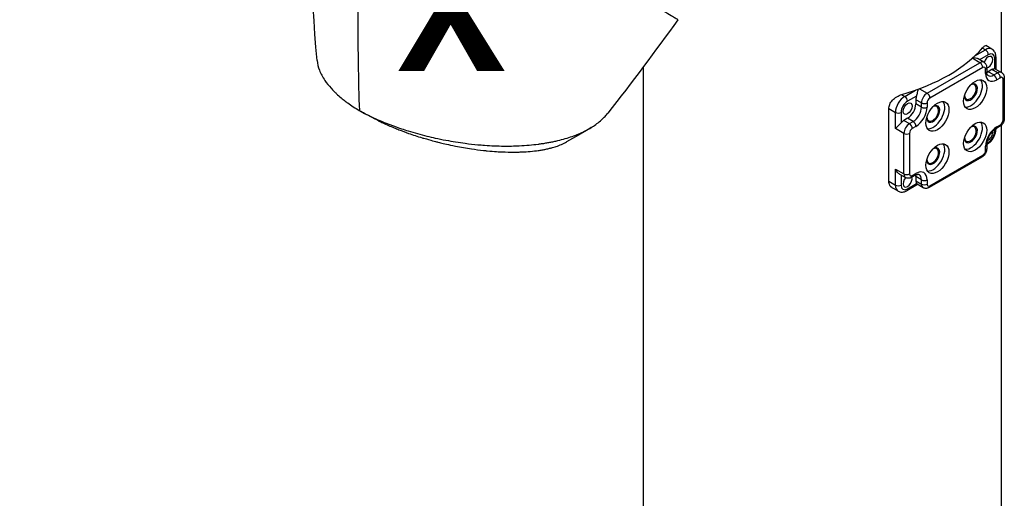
# Model space of a CAD drawing. Header units: millimetres. Extents: x 0 to 4378, y 0 to 2376.
# Tile 224 of 229: x 2520 to 2768, y 1745 to 1866. Entities that reach past the tile are written whole.
import ezdxf

# ---------------------------------------------------------------- set-up
doc = ezdxf.new("R2010")
doc.units = ezdxf.units.MM
doc.header["$LTSCALE"] = 0.2
for name, color, linetype in [('01_Object Line', 4, 'Continuous'), ('07_Special Line2', 76, 'Continuous'), ('12_Before Rev.Num.', 5, 'Continuous')]:
    doc.layers.add(name, color=color, linetype=linetype)
doc.layers.add('14_Mark', color=7, linetype='Continuous', true_color=0xe03c31)
doc.styles.add('Rainbow-5.0 Style', font='malgunsl.ttf')

# ---------------------------------------------------------------- blocks, each defined once
blk = doc.blocks.new('A$C34d99101')
for p, q in [((17.35, 794.27), (17.35, 752.11)), ((10.74, 756.22), (13.4, 757.75)), ((12.63, 758.2), (13.4, 757.75)), ((15.05, 757.92), (13.53, 758.8)), ((12.02, 754.51), (10.09, 755.62)), ((13.02, 754.61), (11.54, 755.46)), ((14.11, 756.53), (11.9, 755.26)), ((15.73, 752.96), (15.73, 755.59)), ((16.03, 756), (16.03, 752.87)), ((-72.65, 753.43), (-72.65, 627.79)), ((-1.27, 746.83), (12.02, 754.51)), ((12.73, 753.28), (-0.57, 745.61)), ((13.44, 751.81), (13.44, 752.88)), ((13.73, 753.28), (13.73, 752.22)), ((15.03, 752.77), (14.11, 752.24)), ((16.44, 751.96), (15.03, 752.77)), ((15.96, 752.91), (17.44, 752.06)), ((15.52, 751.43), (14.11, 752.24)), ((15.52, 751.43), (16.44, 751.96)), ((17.15, 750.73), (16.23, 750.2)), ((17.85, 740.12), (17.85, 750.32)), ((18.15, 750.73), (18.15, 740.53)), ((-3.22, 747.96), (-1.27, 746.83)), ((-7.68, 746.49), (-6.89, 746.04)), ((-6.89, 746.04), (-4.16, 747.62)), ((-3.91, 746.13), (-6.19, 744.81)), ((-10.91, 742.97), (-9.23, 742)), ((-10.91, 724.64), (-10.91, 742.93)), ((-2.69, 744.38), (-4.1, 745.2)), ((-4.1, 745.2), (-4.1, 744.14)), ((-2.69, 743.32), (-4.1, 744.14)), ((-2.69, 743.32), (-2.69, 744.38)), ((-1.27, 744.38), (-1.27, 743.32)), ((-9.23, 737.95), (-9.23, 742)), ((-7.81, 742), (-7.81, 739.37)), ((-6.19, 740.53), (-7.11, 740)), ((-4.77, 739.71), (-6.19, 740.53)), ((-7.11, 736.73), (-9.23, 737.95)), ((-7.11, 740), (-5.69, 739.18)), ((-5.69, 739.18), (-4.77, 739.71)), ((-4.07, 738.49), (-4.99, 737.95)), ((16.94, 738.44), (16.02, 737.9)), ((16.03, 737.91), (16.03, 737.71)), ((16.23, 738.36), (17.15, 738.89)), ((17.35, 738.75), (17.35, 627.79)), ((-7.11, 726.52), (-7.11, 736.73)), ((-5.69, 736.73), (-5.69, 726.52)), ((15.73, 737.3), (15.73, 737.72)), ((13.44, 732.46), (13.44, 733.52)), ((13.9, 734.03), (13.73, 733.93)), ((13.73, 733.93), (13.73, 732.87)), ((13.75, 734.28), (14.11, 734.48)), ((12.52, 730.78), (-0.77, 723.11)), ((-0.57, 723.56), (12.73, 731.24)), ((-9.23, 723.71), (-9.23, 727.75)), ((-9.23, 727.75), (-7.11, 726.52)), ((-8.17, 726.46), (-6.69, 725.61)), ((-7.81, 726.26), (-7.81, 723.71)), ((-4.27, 726.19), (-5.19, 725.66)), ((-4.99, 726.12), (-4.07, 726.65)), ((-2.69, 725.03), (-4.1, 725.85)), ((-4.1, 725.85), (-4.1, 724.79)), ((-10.91, 724.68), (-9.23, 723.71)), ((-8.54, 722.2), (-10.3, 723.21)), ((-3.69, 723.87), (-6.39, 722.31)), ((-6.19, 722.77), (-3.91, 724.08)), ((-4.1, 724.79), (-2.69, 723.97)), ((-2.27, 723.06), (-3.75, 723.91)), ((-2.69, 723.97), (-2.69, 725.03)), ((-1.27, 725.03), (-1.27, 723.97))]:
    blk.add_line(p, q)
for centre, major_axis, ratio, start_param, end_param in [((-123.01, 1035.45), (18.61, 309.58), 0.034154, 2.393618, 2.81451), ((-27.65, 769.78), (45, 0), 0.57735, 5.17323, 5.822344), ((13.4, 755.06), (1.65, 2.86), 0.57735, 0, 0.785398), ((13.4, 756.94), (-0.5, 0.866), 0.57735, 3.926991, 5.497787), ((14.11, 754.65), (0.8, 1.39), 0.57735, 3.585527, 8.226411), ((14.11, 754.65), (1.15, 1.99), 0.57735, 5.497787, 7.068583), ((15.03, 756), (1, 0), 0.57735, 5.497787, 6.283185), ((12.02, 752.88), (1, 1.73), 0.57735, 0, 0.785398), ((12.02, 753.69), (-0.5, 0.866), 0.57735, 3.926991, 5.497787), ((12.73, 752.47), (0.5, 0.866), 0.57735, 5.497787, 7.068583), ((12.73, 753.28), (1, 0), 0.57735, 5.497787, 6.283185), ((15.03, 751.14), (1, 1.73), 0.57735, 0.261799, 0.785398), ((12.73, 752.22), (1, 0), 0.57735, 5.497787, 6.283185), ((16.23, 753.43), (-1.97, -3.42), 0.57735, 5.497787, 7.068583), ((14.11, 754.65), (1.47, 2.55), 0.57735, 3.746657, 3.926991), ((15.52, 753.84), (-1.47, -2.55), 0.57735, 0, 0.785398), ((15.52, 750.61), (-0.5, 0.866), 0.57735, 3.926991, 5.497787), ((16.44, 750.32), (1, 1.73), 0.57735, 0, 0.785398), ((16.44, 751.14), (-0.5, 0.866), 0.57735, 3.926991, 5.497787), ((17.15, 749.92), (0.5, 0.866), 0.57735, 5.497787, 7.068583), ((17.15, 750.73), (1, 0), 0.57735, 5.497787, 6.283185), ((9.76, 747.08), (-1.15, -1.99), 0.57735, 5.480241, 10.227722), ((9.62, 747.16), (-1.05, -1.82), 0.57735, 5.568197, 10.139767), ((9.76, 747.08), (-2.05, -3.55), 0.57735, 0.261674, 2.879919), ((-6.89, 743.34), (-1.65, -2.86), 0.57735, 3.926991, 5.497787), ((-6.89, 745.22), (-0.5, 0.866), 0.57735, 3.926991, 5.497787), ((-2.69, 746.02), (-1, -1.73), 0.57735, 4.974188, 5.497787), ((-1.27, 745.2), (1, 1.73), 0.57735, 0.785398, 2.356194), ((-1.27, 746.02), (0.5, -0.866), 0.57735, 0.785398, 2.356194), ((-0.57, 744.79), (0.5, 0.866), 0.57735, 0.785398, 2.356194), ((-6.19, 742.93), (-1.15, -1.99), 0.57735, 3.926991, 5.497787), ((-6.19, 742.93), (1.47, 2.55), 0.57735, 3.926991, 5.497787), ((-4.77, 742.12), (-1.47, -2.55), 0.57735, 0.785398, 2.356194), ((-4.07, 741.71), (-1.97, -3.42), 0.57735, 0.785398, 2.356194), ((-1.98, 744.79), (1, 0), 0.57735, 3.926991, 5.497787), ((-1.98, 743.73), (1, 0), 0.57735, 3.926991, 5.497787), ((0.28, 741.61), (-1.15, -1.99), 0.57735, 5.480241, 10.227722), ((0.14, 741.69), (-1.05, -1.82), 0.57735, 5.568197, 10.139767), ((0.28, 741.61), (-2.05, -3.55), 0.57735, 0.261674, 2.879919), ((-142.27, 742.97), (-5.44, 2.95), 0.20917, 1.354811, 1.446049), ((-8.52, 742.4), (-1, 0), 0.57735, 0.785398, 2.356194), ((17.15, 740.53), (1, 0), 0.57735, 5.497787, 6.283185), ((-7.11, 738.36), (-1, -1.73), 0.57735, 3.926991, 4.45059), ((-5.69, 737.55), (1, 1.73), 0.57735, 0.785398, 2.356194), ((-5.69, 738.36), (0.5, -0.866), 0.57735, 0.785398, 2.356194), ((-4.99, 737.14), (0.5, 0.866), 0.57735, 0.785398, 2.356194), ((-4.77, 738.89), (0.5, -0.866), 0.57735, 0.785398, 2.356194), ((9.76, 736.46), (-1.15, -1.99), 0.57735, 5.480241, 10.227722), ((9.62, 736.55), (-1.05, -1.82), 0.57735, 5.568197, 10.139767), ((9.76, 736.46), (-2.05, -3.55), 0.57735, 0.261674, 2.879919), ((16.23, 735.14), (1.97, 3.42), 0.57735, 0.785398, 2.356194), ((15.52, 738.77), (0.5, -0.866), 0.57735, 0, 0.785398), ((16.44, 739.3), (0.5, -0.866), 0.57735, 0, 0.785398), ((17.15, 739.71), (-0.5, -0.866), 0.57735, 0.785398, 2.356194), ((-6.4, 737.14), (1, 0), 0.57735, 3.926991, 5.497787), ((14.11, 736.36), (0.8, 1.39), 0.57735, 3.728615, 5.696163), ((14.11, 736.36), (1.15, 1.99), 0.57735, 3.926991, 5.497787), ((15.03, 737.71), (1, 0), 0.57735, 5.497787, 6.283185), ((0.28, 730.99), (-1.15, -1.99), 0.57735, 5.480241, 10.227722), ((0.14, 731.08), (-1.05, -1.82), 0.57735, 5.568197, 10.139767), ((0.28, 730.99), (-2.05, -3.55), 0.57735, 0.261674, 2.879919), ((12.73, 733.93), (1, 0), 0.57735, 5.497787, 6.283185), ((13.4, 734.89), (0.5, -0.866), 0.57735, 0, 0.785398), ((12.02, 731.65), (0.5, -0.866), 0.57735, 0, 0.785398), ((12.73, 732.06), (-0.5, -0.866), 0.57735, 0.785398, 2.356194), ((12.73, 732.87), (1, 0), 0.57735, 5.497787, 6.283185), ((-6.19, 724.65), (-0.8, -1.39), 0.57735, 4.339959, 8.980843), ((-5.69, 727.34), (-1, -1.73), 0.57735, 5.497787, 6.283185), ((-6.4, 726.93), (1, 0), 0.57735, 3.926991, 5.497787), ((-4.99, 726.93), (-0.5, -0.866), 0.57735, 5.497787, 7.068583), ((-5.69, 726.52), (0.5, -0.866), 0.57735, 0, 0.785398), ((-4.77, 727.05), (0.5, -0.866), 0.57735, 0, 0.785398), ((-6.19, 724.65), (1.47, 2.55), 0.57735, 5.497787, 5.678121), ((-4.07, 723.42), (1.97, 3.42), 0.57735, 5.497787, 7.068583), ((-4.77, 723.83), (1.47, 2.55), 0.57735, 5.497787, 6.283185), ((-6.89, 725.05), (-1.65, -2.86), 0.57735, 5.497787, 6.283185), ((-8.52, 724.11), (-1, 0), 0.57735, 0.785398, 2.356194), ((-6.19, 724.65), (-1.15, -1.99), 0.57735, 5.497787, 7.068583), ((-2.69, 725.6), (-1, -1.73), 0.57735, 5.497787, 6.021386), ((-1.98, 725.44), (1, 0), 0.57735, 3.926991, 5.497787), ((-1.27, 724.79), (-1, -1.73), 0.57735, 5.497787, 6.283185), ((-1.98, 724.38), (1, 0), 0.57735, 3.926991, 5.497787), ((-0.57, 724.38), (-0.5, -0.866), 0.57735, 5.497787, 7.068583), ((-1.27, 723.97), (0.5, -0.866), 0.57735, 0, 0.785398), ((-6.89, 723.18), (0.5, -0.866), 0.57735, 0, 0.785398)]:
    blk.add_ellipse(centre, major_axis=major_axis, ratio=ratio, start_param=start_param, end_param=end_param)
for centre, major_axis in [((10.82, 746.47), (2.05, 3.55)), ((-6.19, 742.93), (0.8, 1.39)), ((1.34, 741), (2.05, 3.55)), ((10.82, 735.85), (2.05, 3.55)), ((1.34, 730.38), (2.05, 3.55))]:
    blk.add_ellipse(centre, major_axis=major_axis, ratio=0.57735)
for points, knots in [([(-154.66, 755.04), (-156.23, 772.89), (-156.75, 790.62), (-157.16, 808.75), (-157.17, 809.22), (-157.18, 809.7)], [0, 0, 0, 0, 6.08921, 6.08921, 6.253362, 6.253362, 6.253362, 6.253362]), ([(-63.93, 765.34), (-63.93, 765.33), (-64.27, 765.5), (-65.07, 765.97), (-65.89, 766.47), (-69.04, 768.32), (-70.94, 769.41), (-75.15, 771.84), (-76.87, 772.88), (-78.92, 774.02), (-80.28, 774.74), (-83.74, 776.74), (-85.26, 777.64), (-90.85, 780.93), (-94.46, 782.99), (-98.55, 785.35), (-100.03, 786.21), (-104.41, 788.74), (-107.42, 790.47), (-116.68, 795.83), (-122.32, 799.09), (-128.62, 802.7), (-130.09, 803.55), (-133.72, 805.63), (-135.86, 806.87), (-139.97, 809.25), (-141.93, 810.38), (-143.74, 811.42)], [1.915503, 1.915503, 1.915503, 1.915503, 2.453917, 2.453917, 3.119268, 3.119268, 3.710855, 3.710855, 4.236876, 4.236876, 4.642605, 4.642605, 4.934699, 4.934699, 5.667174, 5.667174, 6.066186, 6.066186, 6.818123, 6.818123, 8.314738, 8.314738, 8.772171, 8.772171, 9.455351, 9.455351, 10.137965, 10.137965, 10.137965, 10.137965]), ([(12.66, 758.22), (12.86, 758.46), (13.07, 758.64), (13.44, 758.82), (13.6, 758.82), (13.78, 758.71), (13.83, 758.66), (13.87, 758.6)], [-0.5221756, -0.5221756, -0.5221756, -0.5221756, -0.3871702, -0.3871702, -0.2521649, -0.2521649, -0.1982, -0.1982, -0.1982, -0.1982]), ([(16.03, 756), (16.03, 756.14), (16.02, 756.29), (15.97, 756.57), (15.94, 756.71), (15.85, 756.99), (15.79, 757.13), (15.63, 757.39), (15.54, 757.51), (15.32, 757.74), (15.19, 757.84), (15.05, 757.92)], [6.2831853, 6.2831853, 6.2831853, 6.2831853, 6.4402649, 6.4402649, 6.5973446, 6.5973446, 6.7544242, 6.7544242, 6.9115038, 6.9115038, 7.0685835, 7.0685835, 7.0685835, 7.0685835]), ([(11.54, 755.46), (11.44, 755.52), (11.33, 755.57), (11.03, 755.67), (10.81, 755.71), (10.47, 755.75), (10.35, 755.75), (10.23, 755.75)], [-0.1728981, -0.1728981, -0.1728981, -0.1728981, -0.1330576, -0.1330576, -0.0665288, -0.0665288, -0.0325375, -0.0325375, -0.0325375, -0.0325375]), ([(-154.66, 755.04), (-154.59, 754.25), (-154.4, 753.45), (-153.76, 751.77), (-153.29, 750.9), (-152.25, 749.38), (-151.74, 748.73), (-150.93, 747.84), (-150.7, 747.6), (-150.36, 747.25), (-150.25, 747.15), (-149.94, 746.84), (-149.73, 746.64), (-149.14, 746.11), (-148.74, 745.77), (-148.01, 745.17), (-147.69, 744.92), (-147.23, 744.58), (-147.1, 744.49), (-146.53, 744.07), (-146.06, 743.74), (-145.08, 743.11), (-144.57, 742.8), (-144.04, 742.49)], [6.746797, 6.746797, 6.746797, 6.746797, 7.288579, 7.288579, 7.860772, 7.860772, 8.290537, 8.290537, 8.451715, 8.451715, 8.522248, 8.522248, 8.654959, 8.654959, 8.889881, 8.889881, 9.06617, 9.06617, 9.132077, 9.132077, 9.362293, 9.362293, 9.592797, 9.592797, 9.592797, 9.592797]), ([(13.02, 754.61), (13.13, 754.55), (13.22, 754.47), (13.39, 754.31), (13.46, 754.21), (13.57, 754.03), (13.61, 753.93), (13.67, 753.74), (13.69, 753.65), (13.72, 753.46), (13.73, 753.37), (13.73, 753.28)], [5.4977871, 5.4977871, 5.4977871, 5.4977871, 5.6548668, 5.6548668, 5.8119464, 5.8119464, 5.969026, 5.969026, 6.1261057, 6.1261057, 6.2831853, 6.2831853, 6.2831853, 6.2831853]), ([(15.73, 752.96), (15.83, 752.95), (15.9, 752.94), (15.95, 752.92), (15.96, 752.91), (15.96, 752.91)], [0.53444544, 0.53444544, 0.53444544, 0.53444544, 0.57978612, 0.57978612, 0.58528629, 0.58528629, 0.58528629, 0.58528629]), ([(14.05, 751.28), (14.02, 751.29), (14, 751.31), (13.95, 751.36), (13.92, 751.4), (13.87, 751.49), (13.84, 751.55), (13.79, 751.7), (13.77, 751.78), (13.74, 751.99), (13.73, 752.1), (13.73, 752.22)], [2.3561945, 2.3561945, 2.3561945, 2.3561945, 2.5132741, 2.5132741, 2.6703538, 2.6703538, 2.8274334, 2.8274334, 2.984513, 2.984513, 3.1415927, 3.1415927, 3.1415927, 3.1415927]), ([(17.44, 752.06), (17.54, 752), (17.64, 751.92), (17.81, 751.75), (17.88, 751.66), (17.99, 751.47), (18.03, 751.38), (18.09, 751.19), (18.11, 751.09), (18.14, 750.91), (18.15, 750.82), (18.15, 750.73)], [5.4977871, 5.4977871, 5.4977871, 5.4977871, 5.6548668, 5.6548668, 5.8119464, 5.8119464, 5.969026, 5.969026, 6.1261057, 6.1261057, 6.2831853, 6.2831853, 6.2831853, 6.2831853]), ([(-3.91, 746.13), (-3.86, 746.26), (-3.81, 746.42), (-3.72, 746.73), (-3.68, 746.88), (-3.6, 747.22), (-3.56, 747.42), (-3.49, 747.69), (-3.47, 747.79), (-3.45, 747.87)], [0.5344454, 0.5344454, 0.5344454, 0.5344454, 0.5797861, 0.5797861, 0.6251268, 0.6251268, 0.6916556, 0.6916556, 0.728889, 0.728889, 0.728889, 0.728889]), ([(-10.91, 742.93), (-10.91, 743.27), (-10.82, 743.65), (-10.49, 744.4), (-10.24, 744.76), (-9.66, 745.39), (-9.28, 745.7), (-8.47, 746.2), (-8.04, 746.39), (-7.64, 746.51)], [1.0381799, 1.0381799, 1.0381799, 1.0381799, 1.1642624, 1.1642624, 1.2903448, 1.2903448, 1.4253501, 1.4253501, 1.5603555, 1.5603555, 1.5603555, 1.5603555]), ([(-144.04, 742.49), (-143.48, 742.17), (-142.88, 741.84), (-142.23, 741.51), (-141.63, 741.21), (-140.98, 740.89), (-140.3, 740.58), (-140.15, 740.51), (-140, 740.45), (-139.85, 740.38), (-138.62, 739.83), (-137.38, 739.32), (-136.16, 738.86), (-135.83, 738.74), (-135.51, 738.62), (-135.19, 738.5), (-134.06, 738.1), (-132.9, 737.71), (-131.72, 737.35), (-130.21, 736.88), (-128.65, 736.45), (-127.07, 736.06), (-126.37, 735.88), (-125.66, 735.72), (-124.95, 735.56), (-124.06, 735.36), (-123.16, 735.18), (-122.27, 735.01), (-120.63, 734.7), (-119, 734.44), (-117.4, 734.23), (-116.33, 734.09), (-115.27, 733.98), (-114.23, 733.88), (-113.66, 733.83), (-113.09, 733.78), (-112.53, 733.74), (-110.87, 733.62), (-109.27, 733.56), (-107.74, 733.54), (-106.39, 733.53), (-105.09, 733.55), (-103.85, 733.61), (-102.12, 733.69), (-100.52, 733.84), (-99.07, 734.02), (-98.95, 734.04), (-98.84, 734.05), (-98.72, 734.07), (-98.37, 734.12), (-98.02, 734.17), (-97.67, 734.22), (-97.33, 734.28), (-96.98, 734.34), (-96.64, 734.4), (-96.3, 734.46), (-95.97, 734.52), (-95.64, 734.59), (-95.31, 734.65), (-95, 734.72), (-94.68, 734.79), (-94.67, 734.79), (-94.66, 734.79), (-94.65, 734.8), (-93.3, 735.1), (-92.07, 735.44), (-90.95, 735.82), (-89.74, 736.23), (-88.65, 736.67), (-87.68, 737.14), (-87.59, 737.18), (-87.5, 737.23), (-87.41, 737.27), (-86.49, 737.73), (-85.65, 738.22), (-84.9, 738.74), (-84.04, 739.33), (-83.29, 739.95), (-82.65, 740.6), (-82.58, 740.67), (-82.51, 740.73), (-82.45, 740.8), (-82.19, 741.07), (-81.95, 741.34), (-81.73, 741.62), (-81.68, 741.68), (-81.63, 741.74), (-81.59, 741.8)], [0, 0, 0, 0, 0.0293646, 0.0293646, 0.0293646, 0.0566154, 0.0566154, 0.0566154, 0.0625, 0.0625, 0.0625, 0.1118856, 0.1118856, 0.1118856, 0.125, 0.125, 0.125, 0.1687706, 0.1687706, 0.1687706, 0.2250488, 0.2250488, 0.2250488, 0.25, 0.25, 0.25, 0.2807426, 0.2807426, 0.2807426, 0.3373462, 0.3373462, 0.3373462, 0.375, 0.375, 0.375, 0.394127, 0.394127, 0.394127, 0.4504604, 0.4504604, 0.4504604, 0.5, 0.5, 0.5, 0.5625, 0.5625, 0.5625, 0.5671142, 0.5671142, 0.5671142, 0.581501, 0.581501, 0.581501, 0.5960263, 0.5960263, 0.5960263, 0.6106942, 0.6106942, 0.6106942, 0.625, 0.625, 0.625, 0.6254725, 0.6254725, 0.6254725, 0.6826656, 0.6826656, 0.6826656, 0.7442648, 0.7442648, 0.7442648, 0.75, 0.75, 0.75, 0.8049855, 0.8049855, 0.8049855, 0.8682916, 0.8682916, 0.8682916, 0.875, 0.875, 0.875, 0.9005062, 0.9005062, 0.9005062, 0.9059684, 0.9059684, 0.9059684, 0.9059684]), ([(18.15, 740.53), (18.15, 740.35), (18.12, 740.18), (18.05, 739.86), (17.99, 739.7), (17.85, 739.4), (17.77, 739.26), (17.58, 738.99), (17.47, 738.86), (17.23, 738.63), (17.09, 738.52), (16.94, 738.44)], [6.283185, 6.283185, 6.283185, 6.283185, 6.597345, 6.597345, 6.911504, 6.911504, 7.225663, 7.225663, 7.539822, 7.539822, 7.853982, 7.853982, 7.853982, 7.853982]), ([(-139.1, 739.84), (-138.94, 739.76), (-138.79, 739.69), (-138.66, 739.62), (-138.43, 739.51), (-138.25, 739.42), (-138.12, 739.36), (-137.2, 738.93), (-136.25, 738.52), (-135.27, 738.12), (-134.89, 737.96), (-134.5, 737.8), (-134.1, 737.65), (-133.3, 737.33), (-132.47, 737.03), (-131.64, 736.73), (-130.54, 736.35), (-129.41, 735.98), (-128.27, 735.63), (-128.11, 735.58), (-127.96, 735.54), (-127.81, 735.5), (-126.05, 734.97), (-124.91, 734.69), (-124.45, 734.57), (-124.4, 734.55), (-124.2, 734.51), (-123.86, 734.42), (-123.25, 734.27), (-122.14, 734), (-120.55, 733.67), (-120.32, 733.62), (-120.09, 733.58), (-119.85, 733.53), (-118.52, 733.27), (-117.18, 733.04), (-115.85, 732.84), (-114.82, 732.68), (-113.8, 732.55), (-112.79, 732.44), (-112.48, 732.4), (-112.18, 732.37), (-111.9, 732.34), (-110.01, 732.16), (-108.76, 732.1), (-108.09, 732.07), (-107.99, 732.06), (-107.91, 732.06), (-107.84, 732.06), (-107.34, 732.04), (-106.18, 731.99), (-104.47, 732.02), (-104.08, 732.03), (-103.67, 732.04), (-103.23, 732.06), (-102.43, 732.09), (-101.73, 732.14), (-101.11, 732.19), (-100.29, 732.26), (-99.62, 732.34), (-99.07, 732.42), (-98.69, 732.47), (-98.36, 732.52), (-98.05, 732.58), (-97.73, 732.63), (-97.44, 732.69), (-97.18, 732.74), (-97, 732.78), (-96.82, 732.82), (-96.64, 732.86), (-96.35, 732.93), (-96.06, 733), (-95.79, 733.07), (-95.67, 733.1), (-95.56, 733.13), (-95.45, 733.16), (-95.03, 733.28), (-94.63, 733.41), (-94.24, 733.55), (-93.76, 733.73), (-93.3, 733.91), (-92.86, 734.12), (-92.73, 734.18), (-92.61, 734.23), (-92.49, 734.29), (-92.31, 734.39), (-92.13, 734.48), (-91.96, 734.57)], [-0.9562395, -0.9562395, -0.9562395, -0.9562395, -0.9489424, -0.9489424, -0.9489424, -0.9357143, -0.9357143, -0.9357143, -0.889625, -0.889625, -0.889625, -0.8714286, -0.8714286, -0.8714286, -0.8344504, -0.8344504, -0.8344504, -0.7857143, -0.7857143, -0.7857143, -0.7816134, -0.7816134, -0.7816134, -0.7321429, -0.7321429, -0.7321429, -0.7131382, -0.7131382, -0.7131382, -0.6785714, -0.6785714, -0.6785714, -0.668891, -0.668891, -0.668891, -0.6136608, -0.6136608, -0.6136608, -0.5714286, -0.5714286, -0.5714286, -0.5631973, -0.5631973, -0.5631973, -0.5077586, -0.5077586, -0.5077586, -0.5, -0.5, -0.5, -0.4417473, -0.4417473, -0.4417473, -0.4285714, -0.4285714, -0.4285714, -0.3976984, -0.3976984, -0.3976984, -0.3571429, -0.3571429, -0.3571429, -0.3396491, -0.3396491, -0.3396491, -0.3214286, -0.3214286, -0.3214286, -0.3105609, -0.3105609, -0.3105609, -0.2929487, -0.2929487, -0.2929487, -0.2857143, -0.2857143, -0.2857143, -0.2580205, -0.2580205, -0.2580205, -0.2239141, -0.2239141, -0.2239141, -0.2142857, -0.2142857, -0.2142857, -0.1992287, -0.1992287, -0.1992287, -0.1992287]), ([(-7.81, 739.37), (-7.91, 739.25), (-8.02, 739.13), (-8.24, 738.9), (-8.36, 738.79), (-8.6, 738.56), (-8.75, 738.42), (-9.02, 738.16), (-9.14, 738.05), (-9.23, 737.95)], [-0.223739, -0.223739, -0.223739, -0.223739, -0.1783983, -0.1783983, -0.1330576, -0.1330576, -0.0665288, -0.0665288, 0, 0, 0, 0]), ([(13.73, 733.93), (13.73, 734.14), (13.75, 734.38), (13.86, 734.9), (13.95, 735.18), (14.17, 735.75), (14.32, 736.04), (14.65, 736.58), (14.84, 736.84), (15.24, 737.3), (15.45, 737.5), (15.78, 737.75), (15.9, 737.84), (16.02, 737.9)], [3.141593, 3.141593, 3.141593, 3.141593, 3.408465, 3.408465, 3.685241, 3.685241, 3.96956, 3.96956, 4.255964, 4.255964, 4.53846, 4.53846, 4.712389, 4.712389, 4.712389, 4.712389]), ([(13.9, 734.03), (14.15, 734.17), (14.38, 734.35), (14.8, 734.75), (15, 734.98), (15.35, 735.47), (15.5, 735.73), (15.75, 736.28), (15.85, 736.56), (15.99, 737.13), (16.03, 737.42), (16.03, 737.71)], [4.712389, 4.712389, 4.712389, 4.712389, 5.026548, 5.026548, 5.340708, 5.340708, 5.654867, 5.654867, 5.969026, 5.969026, 6.283185, 6.283185, 6.283185, 6.283185]), ([(13.73, 732.87), (13.73, 732.7), (13.7, 732.53), (13.63, 732.2), (13.57, 732.04), (13.43, 731.74), (13.35, 731.6), (13.16, 731.33), (13.05, 731.2), (12.81, 730.97), (12.67, 730.87), (12.52, 730.78)], [6.283185, 6.283185, 6.283185, 6.283185, 6.597345, 6.597345, 6.911504, 6.911504, 7.225663, 7.225663, 7.539822, 7.539822, 7.853982, 7.853982, 7.853982, 7.853982]), ([(-8.17, 726.46), (-8.27, 726.52), (-8.37, 726.59), (-8.6, 726.8), (-8.75, 726.97), (-9.02, 727.34), (-9.14, 727.55), (-9.23, 727.75)], [0.5852863, 0.5852863, 0.5852863, 0.5852863, 0.6251268, 0.6251268, 0.6916556, 0.6916556, 0.7581844, 0.7581844, 0.7581844, 0.7581844]), ([(-5.19, 725.66), (-5.27, 725.61), (-5.35, 725.57), (-5.52, 725.51), (-5.61, 725.48), (-5.81, 725.44), (-5.92, 725.43), (-6.13, 725.43), (-6.25, 725.44), (-6.47, 725.5), (-6.59, 725.55), (-6.69, 725.61)], [1.5707963, 1.5707963, 1.5707963, 1.5707963, 1.727876, 1.727876, 1.8849556, 1.8849556, 2.0420352, 2.0420352, 2.1991149, 2.1991149, 2.3561945, 2.3561945, 2.3561945, 2.3561945]), ([(-4.27, 726.19), (-4.17, 726.25), (-4.06, 726.3), (-3.87, 726.37), (-3.79, 726.4), (-3.64, 726.43), (-3.57, 726.44), (-3.46, 726.43), (-3.42, 726.43), (-3.35, 726.41), (-3.32, 726.4), (-3.3, 726.38)], [4.712389, 4.712389, 4.712389, 4.712389, 4.8694686, 4.8694686, 5.0265482, 5.0265482, 5.1836279, 5.1836279, 5.3407075, 5.3407075, 5.4977871, 5.4977871, 5.4977871, 5.4977871]), ([(-9.49, 722.74), (-9.66, 722.8), (-9.82, 722.87), (-10.24, 723.12), (-10.49, 723.36), (-10.82, 723.95), (-10.91, 724.29), (-10.91, 724.64)], [0.7225548, 0.7225548, 0.7225548, 0.7225548, 0.786015, 0.786015, 0.9120975, 0.9120975, 1.0381799, 1.0381799, 1.0381799, 1.0381799]), ([(-3.91, 724.08), (-3.86, 724.01), (-3.81, 723.95), (-3.76, 723.92), (-3.76, 723.91), (-3.75, 723.91)], [-0.22373898, -0.22373898, -0.22373898, -0.22373898, -0.1783983, -0.1783983, -0.17289813, -0.17289813, -0.17289813, -0.17289813]), ([(-0.77, 723.11), (-0.85, 723.06), (-0.93, 723.02), (-1.1, 722.95), (-1.19, 722.93), (-1.39, 722.89), (-1.5, 722.87), (-1.71, 722.88), (-1.83, 722.89), (-2.06, 722.95), (-2.17, 723), (-2.27, 723.06)], [1.5707963, 1.5707963, 1.5707963, 1.5707963, 1.727876, 1.727876, 1.8849556, 1.8849556, 2.0420352, 2.0420352, 2.1991149, 2.1991149, 2.3561945, 2.3561945, 2.3561945, 2.3561945]), ([(-8.54, 722.2), (-8.41, 722.12), (-8.26, 722.05), (-7.95, 721.98), (-7.8, 721.96), (-7.49, 721.95), (-7.34, 721.97), (-7.05, 722.03), (-6.92, 722.07), (-6.65, 722.17), (-6.52, 722.24), (-6.39, 722.31)], [3.9269908, 3.9269908, 3.9269908, 3.9269908, 4.0840704, 4.0840704, 4.2411501, 4.2411501, 4.3982297, 4.3982297, 4.5553093, 4.5553093, 4.712389, 4.712389, 4.712389, 4.712389])]:
    blk.add_open_spline(points, degree=3, knots=knots)
for points in [[(-63.93, 765.34), (-69.55, 757.51), (-75.52, 749.52), (-81.59, 741.8)], [(-139.1, 739.84), (-140.62, 740.59), (-142.11, 741.37), (-143.56, 742.21)], [(-85.73, 738.2), (-87.87, 736.89), (-90, 735.67), (-91.96, 734.57)]]:
    blk.add_open_spline(points, degree=3)
blk = doc.blocks.new('A$C36afca62')
h = blk.add_hatch(color=256)
h.dxf.hatch_style = 1
h.paths.add_polyline_path([(6, 0, 1), (-6, 0, 1)])
at = {"layer": '07_Special Line2'}
blk.add_hatch(color=256, dxfattribs=at).paths.add_polyline_path([(51.08, 29.49), (33.42, 25.88), (39.12, 16)])
at = {"layer": '12_Before Rev.Num.'}
blk.add_hatch(color=256, dxfattribs=at).paths.add_polyline_path([(0, 58.99), (-5.7, 41.88), (5.7, 41.88)])
at = {"layer": '14_Mark'}
blk.add_hatch(color=256, dxfattribs=at).paths.add_polyline_path([(51.08, -29.49), (39.12, -16), (33.42, -25.88)])
blk.add_circle((0, 0), 6)
at = {"layer": '07_Special Line2'}
for p, q in [((48.62, 28.07), (33.89, 25.06)), ((38.65, 16.82), (48.62, 28.07)), ((38.65, 16.82), (33.89, 25.06))]:
    blk.add_line(p, q, dxfattribs=at)
at = {"layer": '07_Special Line2', "const_width": 6}
blk.add_lwpolyline([(36.27, 20.94), (0, 0)], dxfattribs=at)
at = {"layer": '12_Before Rev.Num.'}
for p, q in [((0, 56.14), (-4.75, 41.88)), ((4.75, 41.88), (0, 56.14)), ((4.75, 41.88), (-4.75, 41.88))]:
    blk.add_line(p, q, dxfattribs=at)
at = {"layer": '12_Before Rev.Num.', "const_width": 6}
blk.add_lwpolyline([(0, 41.88), (0, 0)], dxfattribs=at)
at = {"layer": '14_Mark'}
for p, q in [((33.89, -25.06), (38.65, -16.82)), ((48.62, -28.07), (38.65, -16.82)), ((33.89, -25.06), (48.62, -28.07))]:
    blk.add_line(p, q, dxfattribs=at)
at = {"layer": '14_Mark', "const_width": 6}
blk.add_lwpolyline([(36.27, -20.94), (0, 0)], dxfattribs=at)
at = {"insert": (-21.41, -18.55), "char_height": 19.2, "attachment_point": 4, "style": 'Rainbow-5.0 Style'}
blk.add_mtext('{\\fMalgun Gothic Semilight|b1|i0|c129|p50;T}', dxfattribs=at)
at = {"layer": '07_Special Line2', "insert": (43.22, 5.18), "char_height": 19.2, "attachment_point": 4, "style": 'Rainbow-5.0 Style'}
blk.add_mtext('{\\fMalgun Gothic Semilight|b1|i0|c129|p50;Y}', dxfattribs=at)
at = {"layer": '12_Before Rev.Num.', "insert": (-24.7, 42.87), "char_height": 19.2, "attachment_point": 4, "style": 'Rainbow-5.0 Style'}
blk.add_mtext('{\\fMalgun Gothic Semilight|b1|i0|c129|p50;Z}', dxfattribs=at)
at = {"layer": '14_Mark', "insert": (36.13, -46.02), "char_height": 19.2, "attachment_point": 4, "style": 'Rainbow-5.0 Style'}
blk.add_mtext('{\\fMalgun Gothic Semilight|b1|i0|c129|p50;X}', dxfattribs=at)

msp = doc.modelspace()

# ---------------------------------------------------------------- block references
at = {"xscale": 1.6, "yscale": 1.6, "zscale": 1.6}
msp.add_blockref('A$C36afca62', (2557.497, 1941.912), dxfattribs=at)
at = {"layer": '01_Object Line'}
msp.add_blockref('A$C34d99101', (2749.512, 1100.467), dxfattribs=at)

doc.saveas('drawing.dxf')
